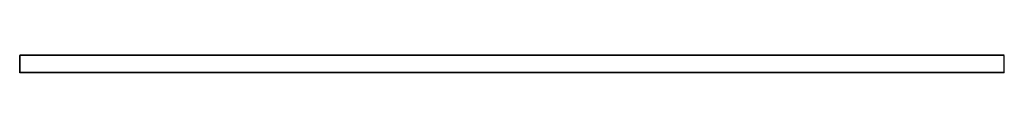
# Model space of a CAD drawing. Header units: millimetres. Extents: x 0 to 2700, y 0 to 48.
import ezdxf

# ---------------------------------------------------------------- set-up
doc = ezdxf.new("R2010")
doc.units = ezdxf.units.MM
doc.header["$LTSCALE"] = 10
doc.linetypes.add('ALLCAD_Strich', pattern=[0.2, 0.15, -0.05])
for name, color, linetype in [('BESCH_KONT_sich_schn_ansi_2d', 40, 'Continuous'), ('BESCH_KONT_sich_schn_grun_2d', 10, 'Continuous'), ('BESCH_KONT_sich_schn_seit_2d', 160, 'Continuous')]:
    doc.layers.add(name, color=color, linetype=linetype)

msp = doc.modelspace()

# ---------------------------------------------------------------- linework, layer by layer
at = {"layer": 'BESCH_KONT_sich_schn_ansi_2d', "linetype": 'ALLCAD_Strich'}
for p, q in [((2700, 0, 13.5), (0, 0, 13.5)), ((0, 0), (0, 0, 13.5)), ((2700, 0), (0, 0)), ((0, 0, 12.5), (0, 0, 12.5)), ((0, 0, 12.5), (0, 0, 12.5)), ((0, 0, 12.5), (0, 0, 12.5)), ((0, 0, 12.5), (0, 0, 12.5)), ((0, 0, 12.5), (0, 0, 12.5)), ((0, 0, 12.5), (0, 0, 12.5)), ((0, 0, 12.5), (0, 0, 12.5)), ((0, 0, 12.5), (0, 0, 12.5)), ((0, 0, 12.5), (0, 0, 12.5)), ((0, 0, 12.5), (0, 0, 12.5)), ((0, 0, 12.5), (0, 0, 12.5)), ((0, 0, 12.5), (0, 0, 12.5)), ((0, 0, 12.5), (0, 0, 12.5)), ((0, 0, 12.5), (0, 0, 12.5)), ((0, 0, 12.5), (0, 0, 12.5)), ((0, 0, 12.5), (0, 0, 12.5)), ((0, 0, 12.5), (0, 0, 12.5)), ((0, 0, 12.5), (0, 0, 12.5)), ((0, 0, 12.5), (0, 0, 12.5)), ((0, 0, 12.5), (0, 0, 12.5)), ((0, 0, 12.5), (0, 0, 12.5)), ((0, 0, 12.5), (0, 0, 12.5)), ((0, 0, 12.5), (0, 0, 12.5)), ((0, 0, 12.5), (0, 0, 12.5)), ((0, 0, 12.5), (0, 0, 12.5)), ((0, 0, 12.5), (0, 0, 12.5)), ((0, 0, 12.5), (0, 0, 12.5)), ((0, 0, 12.5), (0, 0, 12.5)), ((0, 0, 12.5), (0, 0, 12.5)), ((0, 0, 12.5), (0, 0, 12.5)), ((0, 0, 12.5), (0, 0, 12.5)), ((0, 0, 12.5), (0, 0, 12.5)), ((0, 0, 12.5), (0, 0, 12.5)), ((0, 0, 12.5), (0, 0, 12.5)), ((0, 0, 12.5), (0, 0, 12.5)), ((0, 0, 12.5), (0, 0, 12.5)), ((0, 0, 12.5), (0, 0, 12.5)), ((0, 0, 12.5), (0, 0, 12.5)), ((2700, 0, 12.5), (0, 0, 12.5)), ((0, 0, 12.5), (0, 0, 12.5)), ((2700, 0), (2700, 0, 13.5))]:
    msp.add_line(p, q, dxfattribs=at)
at = {"layer": 'BESCH_KONT_sich_schn_grun_2d', "linetype": 'ALLCAD_Strich'}
for p, q in [((2700, 48), (0, 48)), ((0, 0), (0, 48)), ((2700, 47), (0, 47)), ((2700, 0), (2700, 48)), ((0, 1), (0, 1)), ((0, 1), (0, 1)), ((0, 1), (0, 1)), ((0, 1), (0, 1)), ((0, 1), (0, 1)), ((0, 1), (0, 1)), ((0, 1), (0, 1)), ((0, 1), (0, 1)), ((0, 1), (0, 1)), ((0, 1), (0, 1)), ((0, 1), (0, 1)), ((0, 1), (0, 1)), ((0, 1), (0, 1)), ((0, 1), (0, 1)), ((0, 1), (0, 1)), ((0, 1), (0, 1)), ((0, 1), (0, 1)), ((0, 1), (0, 1)), ((0, 1), (0, 1)), ((0, 1), (0, 1)), ((0, 1), (0, 1)), ((0, 1), (0, 1)), ((0, 1), (0, 1)), ((0, 1), (0, 1)), ((0, 1), (0, 1)), ((0, 1), (0, 1)), ((2700, 1), (0, 1)), ((0, 1), (0, 1)), ((2700, 0), (0, 0))]:
    msp.add_line(p, q, dxfattribs=at)
for radius, start, end in [(0.00116, 90, 180), (0.00116, 180, 270), (0.00271, 180, 270), (0.00271, 90, 180), (0.00116, 360, 90), (0.00116, 270, 0), (0.00271, 270, 360), (0.00271, 0, 90), (0.00271, 0, 90), (0.00271, 270, 360), (0.00116, 270, 0), (0.00116, 360, 90), (0.00271, 90, 180), (0.00271, 180, 270), (0.00116, 180, 270), (0.00116, 90, 180), (0.00093, 90, 180), (0.00093, 180, 270), (0.00217, 180, 270), (0.00217, 90, 180)]:
    msp.add_arc((0, 1), radius, start, end, dxfattribs=at)
at = {"layer": 'BESCH_KONT_sich_schn_seit_2d', "linetype": 'ALLCAD_Strich'}
for p, q in [((0, 48), (0, 47)), ((0, 48, 13.5), (0, 48)), ((0, 0, 13.5), (0, 48, 13.5)), ((0, 47, 12.5), (0, 1, 12.5)), ((0, 47), (0, 47, 12.5)), ((0, 1, 12.5), (0, 1, 12.5)), ((0, 1, 12.5), (0, 1, 12.5)), ((0, 1, 12.5), (0, 1, 12.5)), ((0, 1, 12.5), (0, 1, 12.5)), ((0, 1, 12.5), (0, 1, 12.5)), ((0, 1, 12.5), (0, 1, 12.5)), ((0, 1, 12.5), (0, 1, 12.5)), ((0, 1), (0, 0)), ((0, 1, 12.5), (0, 1)), ((0, 1, 12.5), (0, 1, 12.5)), ((0, 1, 12.5), (0, 1, 12.5)), ((0, 1, 12.5), (0, 1, 12.5)), ((0, 1, 12.5), (0, 1, 12.5)), ((0, 1, 12.5), (0, 1, 12.5)), ((0, 1, 12.5), (0, 1, 12.5)), ((0, 1, 12.5), (0, 1, 12.5)), ((0, 1, 12.5), (0, 1, 12.5)), ((0, 1, 12.5), (0, 1, 12.5)), ((0, 1, 12.5), (0, 1, 12.5)), ((0, 1, 12.5), (0, 1, 12.5)), ((0, 1, 12.5), (0, 1, 12.5)), ((0, 0), (0, 0, 13.5))]:
    msp.add_line(p, q, dxfattribs=at)

doc.saveas('drawing.dxf')
